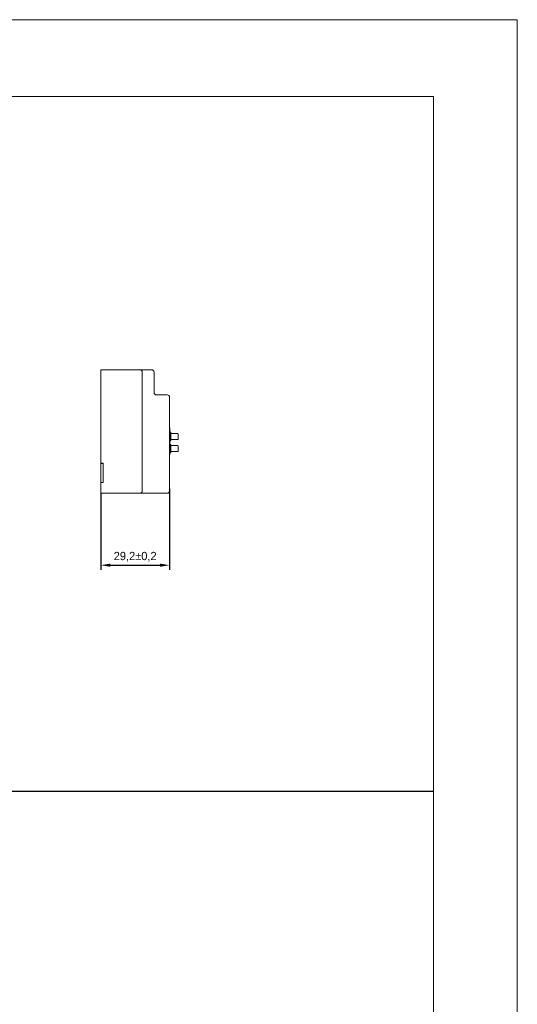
# Model space of a CAD drawing. Header units: millimetres. Extents: x 2293 to 4250, y -591 to 894.
# Tile 117 of 117: x 4038 to 4250, y 477 to 894. Entities that reach past the tile are written whole.
import ezdxf

# ---------------------------------------------------------------- set-up
doc = ezdxf.new("R2010")
doc.units = ezdxf.units.MM
doc.header["$PDSIZE"] = -1
doc.layers.add('1', color=7, linetype='Continuous', lineweight=13)
doc.layers.add('125', color=7, linetype='Continuous', true_color=0xffffff)
doc.dimstyles.new('ISO-25', dxfattribs={"dimtxt": 2.5, "dimasz": 2.5, "dimexe": 1.25, "dimexo": 0.625, "dimtad": 1, "dimtxsty": 'Standard', "dimcen": 2.5, "dimadec": 0, "dimazin": 0, "dimtfac": 1, "dimtmove": 0, "dimatfit": 3, "dimfxl": 1, "dimarcsym": 0})

# ---------------------------------------------------------------- blocks, each defined once
blk = doc.blocks.new('*D77')
at = {"color": 0, "lineweight": -2}
for p, q in [((4072.81, 693.38), (4072.81, 660.9)), ((4102.01, 695.38), (4102.01, 660.9)), ((4076.89, 662.9), (4097.93, 662.9))]:
    blk.add_line(p, q, dxfattribs=at)
at = {"color": 0}
for points in [[(4076.89, 663.58), (4076.89, 662.22), (4072.81, 662.9)], [(4097.93, 662.22), (4097.93, 663.58), (4102.01, 662.9)]]:
    blk.add_solid(points, dxfattribs=at)
at = {"layer": 'Defpoints', "color": 0}
for p in [(4072.81, 693.38), (4102.01, 695.38), (4102.01, 662.9)]:
    blk.add_point(p, dxfattribs=at)
at = {"color": 0, "insert": (4087.41, 666.47), "char_height": 3.5, "attachment_point": 5}
blk.add_mtext('29,2%%p0,2', dxfattribs=at)

msp = doc.modelspace()

# ---------------------------------------------------------------- linework, layer by layer
at = {"color": 1}
msp.add_line((3364.77, 567.11), (4213.94, 567.11), dxfattribs=at)
at = {"layer": '1', "color": 92, "linetype": 'Continuous', "lineweight": 13}
for p, q in [((4072.81, 745.78), (4089.41, 745.78)), ((4094.41, 745.78), (4089.45, 745.78)), ((4090.41, 695.38), (4090.41, 743.78)), ((4101.01, 735.08), (4096.41, 735.08)), ((4102.01, 733.08), (4102.01, 695.38)), ((4102.61, 718.68), (4103.81, 718.68)), ((4103.81, 718.68), (4105.51, 718.68)), ((4072.81, 705.98), (4073.81, 705.98)), ((4089.41, 693.38), (4101.01, 693.38))]:
    msp.add_line(p, q, dxfattribs=at)
at = {"layer": '1', "color": 7, "linetype": 'Continuous', "lineweight": 18}
for p, q in [((4072.81, 743.78), (4072.81, 745.78)), ((4089.41, 745.78), (4072.81, 745.78)), ((4072.81, 706.08), (4072.81, 743.78)), ((4089.41, 745.78), (4094.41, 745.78)), ((4090.41, 744.78), (4090.41, 743.78)), ((4090.41, 695.38), (4090.41, 743.78)), ((4095.41, 744.78), (4095.41, 743.78)), ((4095.41, 743.78), (4095.41, 742.58)), ((4095.41, 737.08), (4095.41, 742.58)), ((4090.41, 736.49), (4090.41, 736.5)), ((4095.41, 737.08), (4095.41, 735.91)), ((4101.01, 735.08), (4096.41, 735.08)), ((4102.01, 734.08), (4102.01, 733.08)), ((4102.01, 695.38), (4102.01, 733.08)), ((4090.41, 727.99), (4090.41, 728)), ((4090.41, 719.49), (4090.41, 719.5)), ((4102.01, 719.98), (4102.11, 719.98)), ((4102.11, 720.98), (4102.11, 720.13)), ((4102.11, 714.88), (4102.11, 719.98)), ((4102.61, 719.23), (4102.11, 719.23)), ((4102.61, 717.43), (4102.61, 719.23)), ((4105.51, 718.68), (4102.61, 718.68)), ((4105.61, 718.58), (4105.61, 718.48)), ((4105.61, 718.48), (4105.61, 716.38)), ((4102.11, 714.88), (4102.01, 714.88)), ((4102.01, 714.88), (4102.11, 714.88)), ((4102.11, 715.63), (4102.61, 715.63)), ((4102.11, 709.78), (4102.11, 714.88)), ((4102.61, 714.13), (4102.11, 714.13)), ((4102.61, 717.43), (4102.61, 715.63)), ((4105.51, 716.18), (4102.61, 716.18)), ((4102.61, 712.33), (4102.61, 714.13)), ((4105.61, 716.38), (4105.61, 716.28)), ((4102.11, 709.78), (4102.01, 709.78)), ((4102.11, 710.53), (4102.61, 710.53)), ((4105.51, 713.58), (4102.61, 713.58)), ((4102.61, 712.33), (4102.61, 710.53)), ((4105.51, 711.08), (4102.61, 711.08)), ((4105.61, 713.48), (4105.61, 713.38)), ((4105.61, 713.38), (4105.61, 711.28)), ((4105.61, 711.28), (4105.61, 711.18)), ((4072.81, 706.08), (4073.81, 706.08)), ((4072.81, 706.08), (4072.81, 705.98)), ((4073.81, 705.98), (4072.81, 705.98)), ((4072.81, 703.98), (4072.81, 705.98)), ((4073.81, 706.08), (4073.81, 705.98)), ((4073.81, 705.98), (4073.81, 703.98)), ((4072.81, 703.98), (4072.81, 699.98)), ((4073.81, 703.98), (4073.81, 699.98)), ((4072.81, 697.98), (4072.81, 699.98)), ((4072.81, 695.38), (4072.81, 697.98)), ((4072.81, 697.98), (4073.81, 697.98)), ((4073.81, 699.98), (4073.81, 697.98)), ((4072.81, 693.38), (4072.81, 695.38)), ((4072.81, 693.38), (4089.41, 693.38)), ((4089.41, 693.38), (4101.01, 693.38)), ((4090.41, 695.38), (4090.41, 694.38)), ((4102.01, 695.38), (4102.01, 694.38))]:
    msp.add_line(p, q, dxfattribs=at)
for centre, radius, start, end in [((4089.41, 744.78), 1, 0, 90), ((4094.41, 744.78), 1, 0, 90), ((4096.41, 736.08), 1, 180, 270), ((4101.01, 734.08), 1, 0, 90), ((4102.01, 720.98), 0.1, 0, 90), ((4102.01, 720.13), 0.1, 270, 0), ((4105.51, 718.58), 0.1, 0, 90), ((4105.51, 716.28), 0.1, 270, 0), ((4105.51, 713.48), 0.1, 0, 90), ((4105.51, 711.18), 0.1, 270, 0), ((4089.41, 694.38), 1, 270, 0), ((4101.01, 694.38), 1, 270, 0)]:
    msp.add_arc(centre, radius, start, end, dxfattribs=at)
for points, knots in [([(4090.41, 741.14), (4090.41, 741.14), (4090.41, 741.15), (4090.41, 741.16), (4090.41, 741.16), (4090.41, 741.16)], [0, 0, 0, 0, 0.345581, 0.854797, 1, 1, 1, 1]), ([(4090.41, 740.09), (4090.41, 740.1), (4090.41, 740.12), (4090.41, 740.14), (4090.41, 740.15), (4090.41, 740.16)], [0, 0, 0, 0, 0.351574, 0.772953, 1, 1, 1, 1]), ([(4090.41, 732.64), (4090.41, 732.64), (4090.41, 732.65), (4090.41, 732.66), (4090.41, 732.66), (4090.41, 732.66)], [0, 0, 0, 0, 0.345581, 0.854797, 1, 1, 1, 1]), ([(4090.41, 731.59), (4090.41, 731.6), (4090.41, 731.62), (4090.41, 731.64), (4090.41, 731.65), (4090.41, 731.66)], [0, 0, 0, 0, 0.351574, 0.772953, 1, 1, 1, 1]), ([(4090.41, 724.14), (4090.41, 724.14), (4090.41, 724.15), (4090.41, 724.16), (4090.41, 724.16), (4090.41, 724.16)], [0, 0, 0, 0, 0.345581, 0.854797, 1, 1, 1, 1]), ([(4090.41, 723.09), (4090.41, 723.1), (4090.41, 723.12), (4090.41, 723.14), (4090.41, 723.15), (4090.41, 723.16)], [0, 0, 0, 0, 0.351574, 0.772953, 1, 1, 1, 1])]:
    msp.add_open_spline(points, degree=3, knots=knots, dxfattribs=at)
at = {"layer": '125', "color": 3, "linetype": 'Continuous', "lineweight": 13}
for p, q in [((3199.53, 894.15), (4249.53, 894.15)), ((4249.53, 894.15), (4249.53, -590.85))]:
    msp.add_line(p, q, dxfattribs=at)
at = {"layer": '125', "color": 7, "linetype": 'Continuous', "lineweight": 18}
for p, q in [((3313.94, 861.62), (4213.94, 861.62)), ((4213.94, 861.62), (4213.94, -558.33))]:
    msp.add_line(p, q, dxfattribs=at)

# ---------------------------------------------------------------- dimensions: what is measured, and where the dimension line sits
at = {"color": 1}
dim = msp.add_linear_dim(base=(4102.01, 662.9), p1=(4072.81, 693.38), p2=(4102.01, 695.38), dimstyle='ISO-25', override={"dimtxt": 3.5, "dimasz": 4.08, "dimexe": 2, "dimexo": 0, "dimgap": 1.524, "dimtih": 1, "dimtoh": 1, "dimdec": 1, "dimzin": 0, "dimtxsty": 'Standard', "dimadec": 2, "dimtol": 1, "dimtp": 0.2, "dimtm": 0.2, "dimtdec": 1, "dimtzin": 0}, dxfattribs=at)
dim.commit()
dim.dimension.update_dxf_attribs({"geometry": '*D77', "text_midpoint": (4087.41, 666.47)})

doc.saveas('drawing.dxf')
